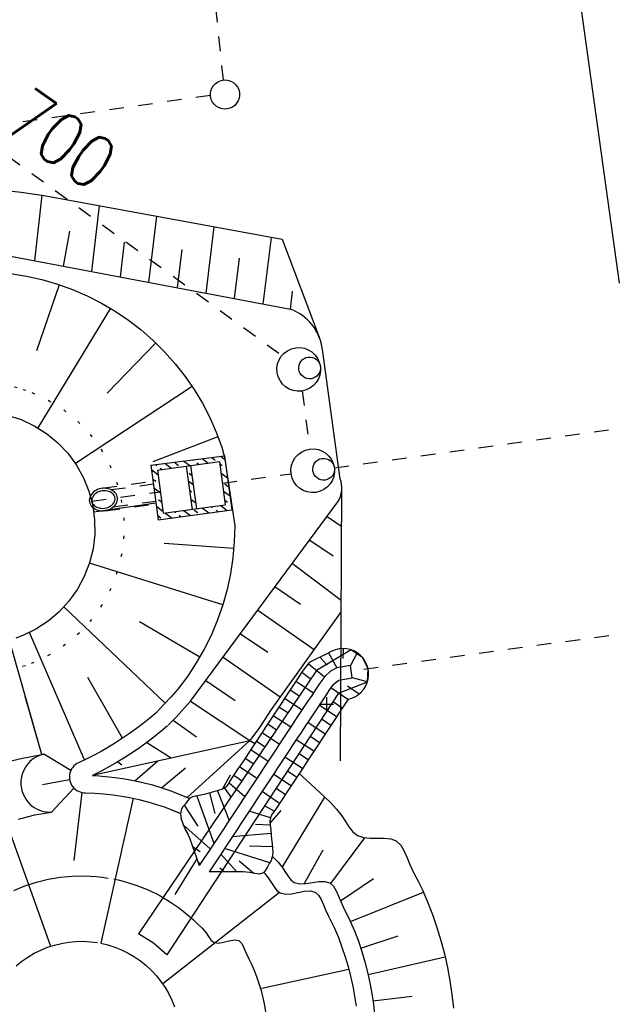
# Model space of a CAD drawing. Extents: x 446457 to 447032, y 444506 to 445688.
# Tile 25 of 43: x 446639 to 446660, y 445290 to 445324. Entities that reach past the tile are written whole.
import ezdxf

# ---------------------------------------------------------------- set-up
doc = ezdxf.new("R2010")
doc.units = 0
doc.header["$LTSCALE"] = 2
doc.header["$MEASUREMENT"] = 0
for name, pattern in [('ACAD_ISO03W100', [0.5, 0.25, -0.25]), ('AUSGEZOGEN', [0]), ('PUNKTX2', [0.5, 0, -0.5]), ('STRICHLINIEX2', [0.5, 0.25, -0.25])]:
    doc.linetypes.add(name, pattern=pattern)
doc.layers.get('0').update_dxf_attribs({"linetype": 'AUSGEZOGEN'})
for name, color, linetype in [('Dränagesystem_neu', 15, 'CONTINUOUS'), ('Durchlässe', 15, 'CONTINUOUS'), ('FBR', 8, 'CONTINUOUS'), ('Gleisachse', 7, 'CONTINUOUS'), ('RRB_41-205', 15, 'CONTINUOUS')]:
    doc.layers.add(name, color=color, linetype=linetype)
doc.styles.add('ROMANS', font='romans.shx', dxfattribs={"width": 0.8})

# ---------------------------------------------------------------- blocks, each defined once
blk = doc.blocks.new('*X54')
at = {"color": 0, "linetype": 'ByBlock'}
for p, q in [((-440229, -724061), (-440105, -723938)), ((-439803, -723954), (-439788, -723939)), ((-439670, -724139), (-439470, -723939)), ((-439272, -724060), (-439166, -723954)), ((-439035, -724141), (-438836, -723941)), ((-438530, -723954), (-438518, -723942)), ((-440227, -724378), (-440121, -724272)), ((-439987, -724138), (-439909, -724060)), ((-438718, -724141), (-438636, -724060)), ((-438560, -724301), (-438359, -724101)), ((-440238, -724708), (-440060, -724529)), ((-438560, -724621), (-438530, -724590)), ((-438424, -724484), (-438360, -724420)), ((-440243, -725031), (-440227, -725014)), ((-440121, -724908), (-440061, -724848)), ((-438561, -724940), (-438361, -724739)), ((-440248, -725354), (-440062, -725167)), ((-440062, -725167), (-440032, -725138)), ((-439803, -725226), (-439715, -725139)), ((-439547, -725289), (-439398, -725140)), ((-439230, -725290), (-439166, -725226)), ((-438913, -725291), (-438763, -725141)), ((-438563, -725578), (-438363, -725377)), ((-438530, -725226), (-438424, -725120)), ((-440227, -725651), (-440121, -725545)), ((-438424, -725757), (-438363, -725696)), ((-440258, -726000), (-440064, -725806)), ((-438565, -726216), (-438364, -726015)), ((-438564, -725897), (-438530, -725863)), ((-440263, -726323), (-440227, -726287)), ((-440121, -726181), (-440065, -726125)), ((-440109, -726488), (-439910, -726288)), ((-439792, -726489), (-439697, -726393)), ((-439475, -726489), (-439311, -726325)), ((-439311, -726325), (-439275, -726290)), ((-439060, -726393), (-438958, -726291)), ((-438840, -726491), (-438641, -726292)), ((-438523, -726492), (-438424, -726393))]:
    blk.add_line(p, q, dxfattribs=at)

msp = doc.modelspace()

# ---------------------------------------------------------------- linework, layer by layer
at = {"layer": 'Dränagesystem_neu', "linetype": 'STRICHLINIEX2'}
for p, q in [((446646.467, 445321.438), (446642.181, 445362.806)), ((446616.805, 445316.805), (446646.019, 445320.918))]:
    msp.add_line(p, q, dxfattribs=at)
at = {"layer": 'Dränagesystem_neu', "linetype": 'Continuous'}
msp.add_ellipse((446646.519, 445320.941), major_axis=(0.354, 0.354), ratio=1, start_param=4.066813, end_param=10.349998, dxfattribs=at)
at = {"layer": 'Durchlässe', "linetype": 'STRICHLINIEX2'}
for p, q in [((446650.275, 445308.127), (446671.126, 445311.007)), ((446649.174, 445310.765), (446649.429, 445308.768)), ((446646.429, 445307.596), (446648.789, 445307.922)), ((446641.943, 445306.977), (446644.3, 445307.302)), ((446672.579, 445304.141), (446650.855, 445301.141))]:
    msp.add_line(p, q, dxfattribs=at)
at = {"layer": 'FBR'}
for points in [[(446685.671, 445499.677, 0.000084), (446690.294, 445466.915, 0.000171), (446692.589, 445450.715), (446699.698, 445400.648, -0.000017), (446702.648, 445379.847, -0.000012), (446706.64, 445351.684, -0.000142), (446710.164, 445326.768, 0.000095), (446713.688, 445301.853, 0.000489), (446717.261, 445276.798, -0.000535), (446720.835, 445251.744, -0.000318), (446724.222, 445227.7, 0.000352), (446727.61, 445203.657, 0.000005), (446731.551, 445175.831, 0.000006), (446734.439, 445155.439, 0.000005), (446738.345, 445127.869, 0.000006), (446741.348, 445106.672, 0.000262)], [(446680.588, 445565.192), (446686.226, 445525.578, -0.000461), (446689.716, 445500.849, 0.000412), (446693.207, 445476.12, 0.000274), (446696.649, 445451.977, -0.000308), (446700.09, 445427.835, -0.000041), (446704.161, 445399.134, -0.000053), (446707.341, 445376.683, -0.000068), (446710.752, 445352.56, 0.000201), (446714.163, 445328.437, 0.000066), (446717.768, 445303.036, -0.000029), (446721.374, 445277.636, -0.000013), (446726.042, 445244.733, -0.000025), (446728.415, 445227.994, -0.000188), (446731.776, 445204.216, 0.000116), (446735.137, 445180.439, 0.000098)], [(446757.103, 445025.342, 0.000008), (446763.022, 444983.696, 0.000035)]]:
    msp.add_lwpolyline(points, format="xyb", dxfattribs=at)
at = {"layer": 'Gleisachse', "linetype": 'Continuous'}
msp.add_line((446655.397, 445348.154), (446660.05, 445314.46), dxfattribs=at)
at = {"layer": 'RRB_41-205', "linetype": 'STRICHLINIEX2'}
msp.add_line((446620.479, 445332.358), (446648.475, 445311.983), dxfattribs=at)
at = {"layer": 'RRB_41-205', "linetype": 'Continuous'}
for p, q in [((446639.021, 445317.645), (446639.518, 445317.589)), ((446639.518, 445317.589), (446640.234, 445317.488)), ((446639.992, 445315.236), (446640.239, 445317.487)), ((446640.239, 445317.487), (446648.484, 445315.971)), ((446641.951, 445314.865), (446642.215, 445317.123)), ((446643.91, 445314.493), (446644.181, 445316.762)), ((446640.972, 445315.05), (446641.193, 445316.253)), ((446645.869, 445314.122), (446646.15, 445316.4)), ((446647.828, 445313.75), (446648.119, 445316.038)), ((446648.484, 445315.971), (446649.755, 445312.613)), ((446642.931, 445314.679), (446643.071, 445315.874)), ((446644.89, 445314.307), (446645.05, 445315.624)), ((446639.095, 445315.406), (446648.77, 445313.572)), ((446646.849, 445313.936), (446647.023, 445315.329)), ((446639.161, 445314.792), (446639.701, 445314.705)), ((446639.701, 445314.705), (446640.236, 445314.587)), ((446640.236, 445314.587), (446640.764, 445314.435)), ((446640.83, 445314.413), (446640.051, 445312.142)), ((446640.764, 445314.435), (446641.282, 445314.249)), ((446641.282, 445314.249), (446641.787, 445314.031)), ((446648.77, 445313.572), (446648.838, 445314.192)), ((446641.787, 445314.031), (446642.277, 445313.783)), ((446642.585, 445313.605), (446640.099, 445309.499)), ((446642.277, 445313.783), (446642.751, 445313.504)), ((446642.751, 445313.504), (446643.207, 445313.196)), ((446643.207, 445313.196), (446643.642, 445312.86)), ((446643.642, 445312.86), (446644.056, 445312.498)), ((446644.142, 445312.414), (446642.475, 445310.688)), ((446644.056, 445312.498), (446644.446, 445312.11)), ((446650.478, 445307.752), (446649.866, 445312.188)), ((446644.446, 445312.11), (446644.811, 445311.699)), ((446644.811, 445311.699), (446645.15, 445311.266)), ((446645.15, 445311.266), (446645.461, 445310.812)), ((446645.39, 445310.919), (446641.386, 445308.274)), ((446645.461, 445310.812), (446645.743, 445310.34)), ((446645.743, 445310.34), (446645.996, 445309.852)), ((446639.045, 445309.938), (446639.521, 445309.784)), ((446645.996, 445309.852), (446646.217, 445309.348)), ((446639.521, 445309.784), (446639.973, 445309.572)), ((446639.973, 445309.572), (446640.396, 445309.305)), ((446640.396, 445309.305), (446640.782, 445308.988)), ((446646.279, 445309.187), (446644.037, 445308.33)), ((446646.217, 445309.348), (446646.406, 445308.832)), ((446640.782, 445308.988), (446641.125, 445308.625)), ((446646.406, 445308.832), (446646.485, 445308.567)), ((446641.125, 445308.625), (446641.42, 445308.222)), ((446643.971, 445308.22), (446646.502, 445308.537)), ((446646.497, 445308.569), (446646.853, 445306.13)), ((446646.502, 445308.537), (446646.757, 445306.687)), ((446641.42, 445308.222), (446641.663, 445307.785)), ((446643.971, 445308.22), (446644.231, 445306.338)), ((446644.197, 445308.05), (446646.326, 445308.343)), ((446645.187, 445308.186), (446645.392, 445306.7)), ((446645.336, 445308.207), (446645.541, 445306.721)), ((446646.326, 445308.343), (446646.531, 445306.858)), ((446641.663, 445307.785), (446641.85, 445307.321)), ((446644.197, 445308.05), (446644.402, 445306.564)), ((446650.488, 445298.062), (446650.532, 445307.438)), ((446641.85, 445307.321), (446641.977, 445306.838)), ((446641.877, 445307.109), (446641.865, 445307.059)), ((446641.896, 445307.157), (446641.877, 445307.109)), ((446641.922, 445307.203), (446641.896, 445307.157)), ((446641.955, 445307.246), (446641.922, 445307.203)), ((446641.968, 445307.112), (446641.954, 445307.07)), ((446641.995, 445307.286), (446641.955, 445307.246)), ((446641.99, 445307.153), (446641.968, 445307.112)), ((446642.02, 445307.192), (446641.99, 445307.153)), ((446642.04, 445307.322), (446641.995, 445307.286)), ((446642.056, 445307.227), (446642.02, 445307.192)), ((446642.091, 445307.353), (446642.04, 445307.322)), ((446642.098, 445307.259), (446642.056, 445307.227)), ((446642.146, 445307.379), (446642.091, 445307.353)), ((446642.145, 445307.286), (446642.098, 445307.259)), ((446642.196, 445307.307), (446642.145, 445307.286)), ((446642.203, 445307.399), (446642.146, 445307.379)), ((446642.25, 445307.324), (446642.196, 445307.307)), ((446642.264, 445307.414), (446642.203, 445307.399)), ((446642.306, 445307.334), (446642.25, 445307.324)), ((446642.325, 445307.422), (446642.264, 445307.414)), ((446642.363, 445307.339), (446642.306, 445307.334)), ((446642.387, 445307.424), (446642.325, 445307.422)), ((446642.419, 445307.337), (446642.363, 445307.339)), ((446642.448, 445307.419), (446642.387, 445307.424)), ((446642.474, 445307.33), (446642.419, 445307.337)), ((446642.508, 445307.409), (446642.448, 445307.419)), ((446642.526, 445307.316), (446642.474, 445307.33)), ((446642.565, 445307.392), (446642.508, 445307.409)), ((446642.575, 445307.296), (446642.526, 445307.316)), ((446642.618, 445307.369), (446642.565, 445307.392)), ((446642.619, 445307.272), (446642.575, 445307.296)), ((446642.667, 445307.341), (446642.618, 445307.369)), ((446642.657, 445307.242), (446642.619, 445307.272)), ((446642.69, 445307.209), (446642.657, 445307.242)), ((446642.711, 445307.308), (446642.667, 445307.341)), ((446642.715, 445307.172), (446642.69, 445307.209)), ((446642.748, 445307.271), (446642.711, 445307.308)), ((446642.732, 445307.132), (446642.715, 445307.172)), ((446642.742, 445307.09), (446642.732, 445307.132)), ((446642.744, 445307.047), (446642.742, 445307.09)), ((446642.779, 445307.229), (446642.748, 445307.271)), ((446642.803, 445307.185), (446642.779, 445307.229)), ((446642.819, 445307.138), (446642.803, 445307.185)), ((446642.828, 445307.089), (446642.819, 445307.138)), ((446641.865, 445307.059), (446641.862, 445307.01)), ((446641.862, 445307.01), (446641.867, 445306.961)), ((446641.867, 445306.961), (446641.879, 445306.913)), ((446641.879, 445306.913), (446641.899, 445306.867)), ((446641.899, 445306.867), (446641.926, 445306.824)), ((446641.926, 445306.824), (446641.961, 445306.784)), ((446641.954, 445307.07), (446641.947, 445307.027)), ((446641.947, 445307.027), (446641.949, 445306.984)), ((446641.949, 445306.984), (446641.959, 445306.942)), ((446641.959, 445306.942), (446641.976, 445306.902)), ((446641.961, 445306.784), (446642.001, 445306.749)), ((446641.976, 445306.902), (446642.001, 445306.865)), ((446641.977, 445306.838), (446642.043, 445306.343)), ((446642.001, 445306.865), (446642.033, 445306.832)), ((446644.151, 445306.918), (446642.015, 445306.609)), ((446642.033, 445306.832), (446642.072, 445306.802)), ((446642.072, 445306.802), (446642.116, 445306.778)), ((446642.116, 445306.778), (446642.165, 445306.758)), ((446642.165, 445306.758), (446642.217, 445306.745)), ((446642.441, 445306.75), (446642.495, 445306.767)), ((446642.495, 445306.767), (446642.546, 445306.789)), ((446642.546, 445306.789), (446642.593, 445306.816)), ((446642.593, 445306.816), (446642.635, 445306.847)), ((446642.626, 445306.736), (446642.674, 445306.77)), ((446642.635, 445306.847), (446642.671, 445306.882)), ((446642.671, 445306.882), (446642.7, 445306.921)), ((446642.674, 445306.77), (446642.716, 445306.808)), ((446642.7, 445306.921), (446642.723, 445306.962)), ((446642.716, 445306.808), (446642.753, 445306.849)), ((446642.723, 445306.962), (446642.737, 445307.004)), ((446642.737, 445307.004), (446642.744, 445307.047)), ((446642.753, 445306.849), (446642.783, 445306.894)), ((446642.783, 445306.894), (446642.806, 445306.941)), ((446642.806, 445306.941), (446642.821, 445306.99)), ((446642.821, 445306.99), (446642.828, 445307.04)), ((446642.828, 445307.04), (446642.828, 445307.089)), ((446644.402, 445306.564), (446646.531, 445306.858)), ((446645.336, 445300.117), (446650.399, 445306.954)), ((446642.001, 445306.749), (446642.048, 445306.718)), ((446642.048, 445306.718), (446642.099, 445306.693)), ((446642.099, 445306.693), (446642.154, 445306.673)), ((446642.154, 445306.673), (446642.212, 445306.659)), ((446642.212, 445306.659), (446642.273, 445306.652)), ((446642.217, 445306.745), (446642.272, 445306.737)), ((446642.272, 445306.737), (446642.328, 445306.735)), ((446642.273, 445306.652), (446642.335, 445306.65)), ((446642.328, 445306.735), (446642.385, 445306.74)), ((446642.335, 445306.65), (446642.396, 445306.655)), ((446642.385, 445306.74), (446642.441, 445306.75)), ((446642.396, 445306.655), (446642.457, 445306.667)), ((446642.457, 445306.667), (446642.517, 445306.684)), ((446642.517, 445306.684), (446642.573, 445306.707)), ((446642.573, 445306.707), (446642.626, 445306.736)), ((446644.231, 445306.338), (446646.757, 445306.687)), ((446650.027, 445306.452), (446650.526, 445306.113)), ((446642.043, 445306.343), (446642.047, 445305.843)), ((446646.853, 445306.13), (446646.84, 445305.58)), ((446642.047, 445305.843), (446641.989, 445305.347)), ((446646.824, 445305.352), (446644.431, 445305.532)), ((446646.84, 445305.58), (446646.793, 445305.032)), ((446649.431, 445305.647), (446650.237, 445305.1)), ((446641.989, 445305.347), (446641.869, 445304.862)), ((446641.869, 445304.862), (446641.689, 445304.396)), ((446646.446, 445303.417), (446641.866, 445304.854)), ((446646.793, 445305.032), (446646.711, 445304.488)), ((446648.836, 445304.843), (446650.514, 445303.584)), ((446641.689, 445304.396), (446641.453, 445303.955)), ((446646.711, 445304.488), (446646.596, 445303.951)), ((446641.453, 445303.955), (446641.164, 445303.548)), ((446646.596, 445303.951), (446646.447, 445303.421)), ((446648.24, 445304.039), (446649.113, 445303.446)), ((446641.164, 445303.548), (446640.826, 445303.18)), ((446646.447, 445303.421), (446646.266, 445302.902)), ((446640.233, 445298.284), (446638.847, 445303.17)), ((446640.826, 445303.18), (446640.445, 445302.856)), ((446644.47, 445300.05), (446640.992, 445303.35)), ((446647.645, 445303.234), (446649.577, 445301.885)), ((446650.512, 445303.193), (446648.108, 445299.831)), ((446640.445, 445302.856), (446640.027, 445302.583)), ((446645.653, 445301.628), (446643.583, 445302.842)), ((446646.266, 445302.902), (446646.053, 445302.395)), ((446639.578, 445302.364), (446639.344, 445302.276)), ((446640.027, 445302.583), (446639.578, 445302.364)), ((446641.695, 445298.098), (446639.805, 445302.475)), ((446646.053, 445302.395), (446645.808, 445301.903)), ((446647.049, 445302.43), (446647.988, 445301.792)), ((446645.808, 445301.903), (446645.533, 445301.427)), ((446649.424, 445301.457), (446650.078, 445301.769)), ((446650.85, 445301.878), (446649.662, 445301.173)), ((446650.078, 445301.769), (446650.362, 445301.257)), ((446650.573, 445301.922), (446650.571, 445301.577)), ((446651.06, 445301.775), (446650.828, 445301.339)), ((446651.255, 445301.597), (446650.85, 445301.878)), ((446645.533, 445301.427), (446645.23, 445300.967)), ((446646.453, 445301.626), (446648.414, 445300.258)), ((446649.424, 445301.457), (446649.294, 445301.295)), ((446649.38, 445301.403), (446649.937, 445300.95)), ((446649.778, 445301.626), (446650.026, 445301.353)), ((446651.433, 445301.225), (446651.255, 445301.597)), ((446649.662, 445301.173), (446643.549, 445292.129)), ((446649.171, 445301.129), (446649.033, 445300.92)), ((446649.155, 445301.106), (446649.447, 445300.896)), ((446649.294, 445301.295), (446649.171, 445301.129)), ((446650.138, 445301.145), (446649.944, 445300.959)), ((446650.362, 445301.257), (446650.138, 445301.145)), ((446650.827, 445301.337), (446650.362, 445301.257)), ((446650.891, 445300.92), (446650.827, 445301.337)), ((446651.411, 445300.78), (446651.433, 445301.225)), ((446643.006, 445298.842), (446641.807, 445300.923)), ((446645.23, 445300.967), (446644.897, 445300.53)), ((446645.858, 445300.822), (446646.864, 445300.138)), ((446648.895, 445300.712), (446648.757, 445300.503)), ((446649.033, 445300.92), (446648.895, 445300.712)), ((446648.955, 445300.802), (446649.554, 445300.402)), ((446649.771, 445300.732), (446649.634, 445300.524)), ((446649.944, 445300.959), (446649.771, 445300.732)), ((446650.233, 445300.683), (446650.105, 445300.512)), ((446650.233, 445300.683), (446650.426, 445300.84)), ((446650.422, 445300.39), (446651.411, 445300.78)), ((446650.426, 445300.84), (446650.891, 445300.92)), ((446651.411, 445300.78), (446650.891, 445300.92)), ((446650.422, 445300.39), (446644.526, 445291.404)), ((446644.897, 445300.53), (446644.657, 445300.253)), ((446648.757, 445300.503), (446648.619, 445300.295)), ((446648.76, 445300.508), (446649.06, 445300.309)), ((446649.634, 445300.524), (446649.496, 445300.315)), ((446650.105, 445300.512), (446649.967, 445300.303)), ((446650.743, 445300.17), (446650.151, 445300.575)), ((446651.121, 445300.358), (446650.731, 445300.632)), ((446640.233, 445298.284), (446639.66, 445300.278)), ((446644.657, 445300.253), (446644.408, 445299.985)), ((446645.334, 445300.118), (446644.841, 445299.57)), ((446645.334, 445300.118), (446647.372, 445298.763)), ((446648.482, 445300.086), (446648.344, 445299.877)), ((446648.619, 445300.295), (446648.482, 445300.086)), ((446648.566, 445300.214), (446649.167, 445299.817)), ((446649.358, 445300.106), (446649.22, 445299.898)), ((446649.496, 445300.315), (446649.358, 445300.106)), ((446649.83, 445300.095), (446649.692, 445299.886)), ((446650.25, 445300), (446649.75, 445300)), ((446649.967, 445300.303), (446649.83, 445300.095)), ((446650, 445300.25), (446650, 445299.75)), ((446650.548, 445299.876), (446650.249, 445300.077)), ((446650.706, 445300.115), (446650.568, 445299.906)), ((446650.753, 445300.185), (446650.706, 445300.115)), ((446644.154, 445299.72), (446643.934, 445299.533)), ((446644.408, 445299.985), (446644.154, 445299.72)), ((446648.108, 445299.831), (446647.706, 445299.209)), ((446648.206, 445299.669), (446648.068, 445299.46)), ((446648.344, 445299.877), (446648.206, 445299.669)), ((446648.373, 445299.921), (446648.673, 445299.722)), ((446649.082, 445299.689), (446648.945, 445299.481)), ((446649.22, 445299.898), (446649.082, 445299.689)), ((446649.554, 445299.677), (446649.416, 445299.469)), ((446649.692, 445299.886), (446649.554, 445299.677)), ((446650.353, 445299.58), (446649.753, 445299.98)), ((446650.43, 445299.698), (446650.293, 445299.489)), ((446650.568, 445299.906), (446650.43, 445299.698)), ((446643.709, 445299.351), (446643.479, 445299.175)), ((446643.934, 445299.533), (446643.709, 445299.351)), ((446644.841, 445299.57), (446644.57, 445299.288)), ((446644.739, 445299.464), (446645.545, 445298.896)), ((446648.068, 445299.46), (446647.931, 445299.252)), ((446647.985, 445299.334), (446648.285, 445299.135)), ((446648.179, 445299.627), (446648.779, 445299.23)), ((446648.945, 445299.481), (446648.807, 445299.272)), ((446649.416, 445299.469), (446649.278, 445299.26)), ((446649.96, 445298.986), (446649.361, 445299.386)), ((446650.157, 445299.283), (446649.857, 445299.483)), ((446650.293, 445299.489), (446650.155, 445299.281)), ((446643.245, 445299.006), (446643.006, 445298.842)), ((446643.479, 445299.175), (446643.245, 445299.006)), ((446644.317, 445299.071), (446644.08, 445298.879)), ((446644.543, 445299.264), (446644.317, 445299.071)), ((446647.706, 445299.209), (446647.372, 445298.763)), ((446647.793, 445299.043), (446647.655, 445298.834)), ((446647.791, 445299.04), (446648.391, 445298.643)), ((446647.931, 445299.252), (446647.793, 445299.043)), ((446648.669, 445299.063), (446648.531, 445298.855)), ((446648.807, 445299.272), (446648.669, 445299.063)), ((446649.141, 445299.052), (446649.003, 445298.843)), ((446649.278, 445299.26), (446649.141, 445299.052)), ((446650.017, 445299.072), (446649.879, 445298.863)), ((446650.155, 445299.281), (446650.017, 445299.072)), ((446642.014, 445297.585), (446647.372, 445298.763)), ((446642.763, 445298.686), (446642.516, 445298.535)), ((446643.006, 445298.842), (446642.763, 445298.686)), ((446643.837, 445298.694), (446643.59, 445298.515)), ((446644.08, 445298.879), (446643.837, 445298.694)), ((446643.837, 445298.694), (446644.667, 445298.169)), ((446645.222, 445296.813), (446647.372, 445298.763)), ((446647.372, 445298.763), (446647.543, 445298.665)), ((446647.655, 445298.834), (446647.517, 445298.626)), ((446647.597, 445298.747), (446647.897, 445298.548)), ((446648.394, 445298.646), (446648.256, 445298.438)), ((446648.531, 445298.855), (446648.394, 445298.646)), ((446649.003, 445298.843), (446648.865, 445298.634)), ((446649.568, 445298.393), (446648.969, 445298.792)), ((446649.764, 445298.689), (446649.465, 445298.889)), ((446649.741, 445298.655), (446649.604, 445298.446)), ((446649.879, 445298.863), (446649.741, 445298.655)), ((446642.265, 445298.392), (446642.01, 445298.255)), ((446642.516, 445298.535), (446642.265, 445298.392)), ((446643.338, 445298.343), (446643.082, 445298.177)), ((446643.59, 445298.515), (446643.338, 445298.343)), ((446647.379, 445298.417), (446647.242, 445298.209)), ((446647.517, 445298.626), (446647.379, 445298.417)), ((446647.403, 445298.453), (446648.004, 445298.056)), ((446648.256, 445298.438), (446648.118, 445298.229)), ((446648.727, 445298.426), (446648.59, 445298.217)), ((446648.865, 445298.634), (446648.727, 445298.426)), ((446649.604, 445298.446), (446649.466, 445298.238)), ((446638.883, 445297.994), (446639.562, 445298.16)), ((446639.562, 445298.16), (446640.296, 445298.295)), ((446639.761, 445297.975), (446639.704, 445297.904)), ((446639.823, 445298.041), (446639.761, 445297.975)), ((446639.892, 445298.1), (446639.823, 445298.041)), ((446639.965, 445298.154), (446639.892, 445298.1)), ((446640.043, 445298.2), (446639.965, 445298.154)), ((446640.124, 445298.239), (446640.043, 445298.2)), ((446640.209, 445298.271), (446640.124, 445298.239)), ((446640.296, 445298.295), (446640.209, 445298.271)), ((446641.224, 445297.732), (446640.296, 445298.295)), ((446641.433, 445297.971), (446641.38, 445297.934)), ((446641.49, 445298.002), (446641.433, 445297.971)), ((446641.752, 445298.125), (446641.49, 445298.002)), ((446642.01, 445298.255), (446641.752, 445298.125)), ((446642.82, 445298.018), (446642.556, 445297.867)), ((446643.082, 445298.177), (446642.82, 445298.018)), ((446642.837, 445298.028), (446642.974, 445297.933)), ((446643.427, 445297.382), (446644.214, 445298.069)), ((446647.104, 445298), (446646.966, 445297.791)), ((446647.242, 445298.209), (446647.104, 445298)), ((446647.21, 445298.16), (446647.51, 445297.961)), ((446647.98, 445298.02), (446647.842, 445297.812)), ((446648.118, 445298.229), (446647.98, 445298.02)), ((446648.452, 445298.009), (446648.314, 445297.8)), ((446648.59, 445298.217), (446648.452, 445298.009)), ((446649.176, 445297.799), (446648.577, 445298.198)), ((446649.372, 445298.096), (446649.073, 445298.295)), ((446649.328, 445298.029), (446649.19, 445297.82)), ((446649.466, 445298.238), (446649.328, 445298.029)), ((446639.576, 445297.666), (446639.548, 445297.58)), ((446639.612, 445297.749), (446639.576, 445297.666)), ((446639.655, 445297.829), (446639.612, 445297.749)), ((446639.704, 445297.904), (446639.655, 445297.829)), ((446641.201, 445297.672), (446641.185, 445297.609)), ((446641.224, 445297.732), (446641.201, 445297.672)), ((446641.254, 445297.789), (446641.224, 445297.732)), ((446641.29, 445297.842), (446641.254, 445297.789)), ((446641.333, 445297.891), (446641.29, 445297.842)), ((446641.38, 445297.934), (446641.333, 445297.891)), ((446642.287, 445297.723), (446642.014, 445297.585)), ((446642.556, 445297.867), (446642.287, 445297.723)), ((446644.343, 445297.145), (446645.164, 445297.826)), ((446646.966, 445297.791), (446646.828, 445297.583)), ((446647.017, 445297.869), (446647.614, 445297.466)), ((446647.842, 445297.812), (446647.705, 445297.603)), ((446648.314, 445297.8), (446648.176, 445297.591)), ((446648.98, 445297.502), (446648.681, 445297.702)), ((446649.19, 445297.82), (446649.053, 445297.612)), ((446649.062, 445297.626), (446649.311, 445297.414)), ((446639.516, 445297.402), (446639.512, 445297.311)), ((446639.512, 445297.311), (446639.516, 445297.221)), ((446639.528, 445297.491), (446639.516, 445297.402)), ((446639.548, 445297.58), (446639.528, 445297.491)), ((446641.185, 445297.416), (446640.259, 445297.24)), ((446641.185, 445297.609), (446641.177, 445297.545)), ((446641.177, 445297.545), (446641.177, 445297.48)), ((446641.177, 445297.48), (446641.185, 445297.416)), ((446641.185, 445297.416), (446641.199, 445297.354)), ((446641.199, 445297.354), (446641.222, 445297.293)), ((446641.222, 445297.293), (446641.251, 445297.236)), ((446642.014, 445297.585), (446641.964, 445297.562)), ((446641.967, 445297.561), (446642.081, 445297.558)), ((446642.081, 445297.558), (446642.415, 445297.533)), ((446642.415, 445297.533), (446642.747, 445297.494)), ((446642.747, 445297.494), (446643.078, 445297.448)), ((446643.078, 445297.448), (446643.375, 445297.394)), ((446643.375, 445297.394), (446643.702, 445297.32)), ((446643.702, 445297.32), (446644.026, 445297.238)), ((446646.435, 445297.092), (446646.709, 445297.587)), ((446646.691, 445297.374), (446646.628, 445297.263)), ((446646.658, 445297.315), (446647.204, 445296.844)), ((446646.758, 445297.48), (446646.691, 445297.374)), ((446646.828, 445297.583), (446646.758, 445297.48)), ((446646.82, 445297.571), (446647.122, 445297.374)), ((446647.567, 445297.395), (446647.429, 445297.186)), ((446647.705, 445297.603), (446647.567, 445297.395)), ((446648.038, 445297.383), (446647.901, 445297.174)), ((446648.176, 445297.591), (446648.038, 445297.383)), ((446648.785, 445297.206), (446648.184, 445297.604)), ((446648.915, 445297.403), (446648.777, 445297.195)), ((446649.053, 445297.612), (446648.915, 445297.403)), ((446649.311, 445297.414), (446649.631, 445297.119)), ((446639.516, 445297.221), (446639.528, 445297.131)), ((446639.528, 445297.131), (446639.548, 445297.042)), ((446639.548, 445297.042), (446639.576, 445296.956)), ((446639.576, 445296.956), (446639.612, 445296.873)), ((446641.329, 445297.133), (446640.567, 445296.303)), ((446641.251, 445297.236), (446641.287, 445297.182)), ((446641.287, 445297.182), (446641.329, 445297.133)), ((446641.608, 445296.98), (446641.325, 445294.646)), ((446641.329, 445297.133), (446641.377, 445297.09)), ((446641.377, 445297.09), (446641.429, 445297.052)), ((446641.429, 445297.052), (446641.486, 445297.021)), ((446641.486, 445297.021), (446641.546, 445296.997)), ((446641.546, 445296.997), (446641.608, 445296.98)), ((446641.608, 445296.98), (446641.672, 445296.971)), ((446641.672, 445296.971), (446641.736, 445296.969)), ((446641.736, 445296.969), (446642.049, 445296.958)), ((446642.049, 445296.958), (446642.36, 445296.935)), ((446644.026, 445297.238), (446644.347, 445297.143)), ((446644.347, 445297.143), (446644.663, 445297.036)), ((446644.663, 445297.036), (446645.307, 445296.778)), ((446645.96, 445296.958), (446645.802, 445296.911)), ((446646.12, 445297.001), (446645.96, 445296.958)), ((446645.993, 445296.967), (446646.172, 445296.26)), ((446646.285, 445297.043), (446646.12, 445297.001)), ((446646.261, 445297.037), (446646.66, 445296.022)), ((446646.429, 445297.09), (446646.285, 445297.043)), ((446646.553, 445297.165), (446646.429, 445297.09)), ((446646.499, 445297.126), (446646.732, 445296.805)), ((446646.628, 445297.263), (446646.553, 445297.165)), ((446647.291, 445296.977), (446647.154, 445296.769)), ((446647.429, 445297.186), (446647.291, 445296.977)), ((446647.763, 445296.965), (446647.625, 445296.757)), ((446647.901, 445297.174), (446647.763, 445296.965)), ((446648.388, 445296.606), (446647.796, 445297.016)), ((446648.59, 445296.91), (446648.289, 445297.108)), ((446648.639, 445296.986), (446648.501, 445296.777)), ((446648.777, 445297.195), (446648.639, 445296.986)), ((446649.631, 445297.119), (446649.944, 445296.82)), ((446639.612, 445296.873), (446639.655, 445296.793)), ((446639.655, 445296.793), (446639.705, 445296.718)), ((446639.705, 445296.718), (446639.761, 445296.647)), ((446639.761, 445296.647), (446639.824, 445296.582)), ((446643.368, 445296.781), (446642.259, 445291.804)), ((446642.36, 445296.935), (446642.671, 445296.899)), ((446642.671, 445296.899), (446642.98, 445296.856)), ((446642.98, 445296.856), (446643.258, 445296.805)), ((446643.258, 445296.805), (446643.562, 445296.736)), ((446643.562, 445296.736), (446643.865, 445296.66)), ((446643.865, 445296.66), (446644.165, 445296.572)), ((446645.233, 445296.695), (446645.159, 445296.588)), ((446645.314, 445296.785), (446645.233, 445296.695)), ((446645.409, 445296.831), (446645.314, 445296.785)), ((446645.521, 445296.854), (446645.409, 445296.831)), ((446645.637, 445296.872), (446645.521, 445296.854)), ((446645.555, 445296.859), (446646.142, 445295.237)), ((446645.802, 445296.911), (446645.637, 445296.872)), ((446647.154, 445296.769), (446647.016, 445296.56)), ((446647.625, 445296.757), (446647.487, 445296.548)), ((446648.501, 445296.777), (446648.364, 445296.569)), ((446648.484, 445294.41), (446649.944, 445296.819)), ((446649.944, 445296.82), (446650.151, 445296.621)), ((446650.151, 445296.621), (446650.35, 445296.412)), ((446639.824, 445296.582), (446639.892, 445296.522)), ((446639.892, 445296.522), (446639.966, 445296.469)), ((446639.966, 445296.469), (446640.043, 445296.422)), ((446639.995, 445296.207), (446640.567, 445296.303)), ((446640.043, 445296.422), (446640.125, 445296.383)), ((446640.125, 445296.383), (446640.21, 445296.351)), ((446640.21, 445296.351), (446640.297, 445296.327)), ((446640.297, 445296.327), (446640.386, 445296.311)), ((446640.386, 445296.311), (446640.477, 445296.303)), ((446640.477, 445296.303), (446640.567, 445296.303)), ((446644.165, 445296.572), (446644.461, 445296.471)), ((446644.461, 445296.471), (446644.998, 445296.256)), ((446644.461, 445296.471), (446644.992, 445296.258)), ((446645.014, 445296.384), (446644.996, 445296.237)), ((446645.078, 445296.488), (446645.014, 445296.384)), ((446645.159, 445296.588), (446645.078, 445296.488)), ((446645.123, 445296.543), (446645.588, 445295.822)), ((446646.878, 445296.351), (446646.74, 445296.143)), ((446647.016, 445296.56), (446646.878, 445296.351)), ((446647.35, 445296.34), (446647.212, 445296.131)), ((446648.078, 445296.115), (446647.347, 445296.335)), ((446647.487, 445296.548), (446647.35, 445296.34)), ((446648.211, 445296.34), (446647.896, 445296.515)), ((446648.07, 445295.925), (446648.448, 445296.365)), ((446648.226, 445296.36), (446648.149, 445296.259)), ((446648.297, 445296.464), (446648.226, 445296.36)), ((446648.364, 445296.569), (446648.297, 445296.464)), ((446650.35, 445296.412), (446650.531, 445296.18)), ((446639.019, 445295.935), (446640.53, 445291.7)), ((446639.43, 445296.069), (446639.995, 445296.207)), ((446644.996, 445296.237), (446645.02, 445296.08)), ((446645.02, 445296.08), (446645.079, 445295.878)), ((446646.74, 445296.143), (446646.603, 445295.934)), ((446647.212, 445296.131), (446647.074, 445295.922)), ((446648.088, 445296.151), (446648.065, 445296.01)), ((446648.065, 445296.01), (446648.074, 445295.861)), ((446648.149, 445296.259), (446648.088, 445296.151)), ((446650.531, 445296.18), (446650.654, 445295.987)), ((446650.654, 445295.987), (446650.775, 445295.795)), ((446645.075, 445295.886), (446646.015, 445295.044)), ((446645.079, 445295.878), (446645.168, 445295.683)), ((446645.168, 445295.683), (446645.243, 445295.551)), ((446646.465, 445295.726), (446646.327, 445295.517)), ((446646.603, 445295.934), (446646.465, 445295.726)), ((446646.936, 445295.714), (446646.798, 445295.505)), ((446647.074, 445295.922), (446646.936, 445295.714)), ((446648.075, 445295.857), (446647.567, 445295.878)), ((446648.074, 445295.861), (446648.09, 445295.7)), ((446648.09, 445295.7), (446648.104, 445295.542)), ((446650.775, 445295.795), (446650.909, 445295.625)), ((446650.909, 445295.625), (446651.07, 445295.5)), ((446645.243, 445295.551), (446645.302, 445295.418)), ((446645.302, 445295.418), (446645.638, 445294.474)), ((446646.189, 445295.308), (446646.051, 445295.1)), ((446646.327, 445295.517), (446646.189, 445295.308)), ((446646.661, 445295.297), (446646.523, 445295.088)), ((446646.798, 445295.505), (446646.661, 445295.297)), ((446648.102, 445295.571), (446646.764, 445295.453)), ((446648.104, 445295.542), (446648.118, 445295.382)), ((446648.118, 445295.382), (446648.134, 445295.222)), ((446650.15, 445293.856), (446651.318, 445295.425)), ((446651.07, 445295.5), (446651.272, 445295.432)), ((446651.272, 445295.432), (446651.502, 445295.411)), ((446651.502, 445295.411), (446651.745, 445295.413)), ((446651.745, 445295.413), (446651.986, 445295.413)), ((446651.986, 445295.413), (446652.209, 445295.389)), ((446652.209, 445295.389), (446652.401, 445295.317)), ((446652.401, 445295.317), (446652.557, 445295.171)), ((446645.408, 445295.121), (446645.663, 445294.954)), ((446646.051, 445295.1), (446645.914, 445294.891)), ((446646.523, 445295.088), (446646.385, 445294.879)), ((446648.062, 445294.568), (446646.501, 445295.054)), ((446648.148, 445295.112), (446647.362, 445295.14)), ((446648.134, 445295.222), (446648.153, 445295.065)), ((446648.153, 445295.065), (446648.16, 445294.906)), ((446649.236, 445293.845), (446649.886, 445295.009)), ((446652.557, 445295.171), (446652.677, 445294.97)), ((446652.677, 445294.97), (446652.777, 445294.739)), ((446645.556, 445294.705), (446644.802, 445293.478)), ((446645.597, 445294.588), (446645.68, 445294.538)), ((446645.776, 445294.683), (446645.638, 445294.474)), ((446645.914, 445294.891), (446645.776, 445294.683)), ((446646.247, 445294.671), (446646.11, 445294.462)), ((446646.385, 445294.879), (446646.247, 445294.671)), ((446646.93, 445294.255), (446646.375, 445294.864)), ((446647.508, 445294.201), (446647.001, 445294.623)), ((446648.104, 445294.643), (446648.042, 445294.537)), ((446648.145, 445294.77), (446648.104, 445294.643)), ((446648.16, 445294.906), (446648.145, 445294.77)), ((446648.15, 445294.787), (446648.187, 445294.752)), ((446648.187, 445294.752), (446648.341, 445294.592)), ((446648.341, 445294.592), (446648.482, 445294.413)), ((446652.777, 445294.739), (446652.87, 445294.502)), ((446646.11, 445294.462), (446645.972, 445294.254)), ((446647.141, 445294.255), (446645.972, 445294.254)), ((446646.496, 445294.254), (446646.344, 445294.387)), ((446647.366, 445294.231), (446647.141, 445294.255)), ((446647.911, 445294.313), (446647.838, 445294.22)), ((446647.974, 445294.43), (446647.911, 445294.313)), ((446648.042, 445294.537), (446647.974, 445294.43)), ((446648.482, 445294.413), (446648.578, 445294.263)), ((446648.578, 445294.263), (446648.673, 445294.114)), ((446652.87, 445294.502), (446653.005, 445294.207)), ((446640.046, 445293.905), (446640.449, 445294.004)), ((446640.449, 445294.004), (446640.859, 445294.073)), ((446640.859, 445294.073), (446641.272, 445294.111)), ((446641.272, 445294.111), (446641.687, 445294.119)), ((446641.687, 445294.119), (446642.102, 445294.097)), ((446642.102, 445294.097), (446642.308, 445294.073)), ((446642.308, 445294.073), (446642.514, 445294.044)), ((446642.699, 445294.011), (446642.901, 445293.965)), ((446642.901, 445293.965), (446643.103, 445293.914)), ((446643.103, 445293.914), (446643.498, 445293.788)), ((446647.541, 445294.194), (446647.366, 445294.231)), ((446647.706, 445294.177), (446647.541, 445294.194)), ((446647.838, 445294.22), (446647.706, 445294.177)), ((446647.85, 445294.235), (446647.895, 445294.189)), ((446647.895, 445294.189), (446648.028, 445294.021)), ((446648.028, 445294.021), (446648.117, 445293.881)), ((446648.673, 445294.114), (446648.777, 445293.984)), ((446648.777, 445293.984), (446648.9, 445293.891)), ((446649.52, 445293.885), (446649.743, 445293.919)), ((446649.743, 445293.919), (446649.949, 445293.924)), ((446649.949, 445293.924), (446650.123, 445293.874)), ((446650.486, 445293.261), (446651.622, 445294.022)), ((446653.005, 445294.207), (446653.147, 445293.932)), ((446653.147, 445293.932), (446653.287, 445293.658)), ((446639.266, 445293.62), (446639.651, 445293.777)), ((446639.651, 445293.777), (446640.046, 445293.905)), ((446643.498, 445293.788), (446643.884, 445293.634)), ((446643.884, 445293.634), (446644.257, 445293.451)), ((446648.117, 445293.881), (446648.206, 445293.741)), ((446648.206, 445293.741), (446648.304, 445293.62)), ((446648.304, 445293.62), (446648.418, 445293.533)), ((446648.9, 445293.891), (446649.084, 445293.844)), ((446649.025, 445293.546), (446649.244, 445293.587)), ((446649.084, 445293.844), (446649.295, 445293.851)), ((446649.244, 445293.587), (446649.446, 445293.599)), ((446649.295, 445293.851), (446649.52, 445293.885)), ((446649.446, 445293.599), (446649.616, 445293.553)), ((446650.123, 445293.874), (446650.246, 445293.764)), ((446650.246, 445293.764), (446650.342, 445293.606)), ((446650.342, 445293.606), (446650.422, 445293.422)), ((446653.287, 445293.658), (446653.476, 445293.231)), ((446644.257, 445293.451), (446644.616, 445293.242)), ((446648.395, 445293.547), (446644.383, 445290.409)), ((446644.616, 445293.242), (446644.958, 445293.007)), ((446648.418, 445293.533), (446648.598, 445293.49)), ((446648.598, 445293.49), (446648.805, 445293.504)), ((446648.805, 445293.504), (446649.025, 445293.546)), ((446649.616, 445293.553), (446649.731, 445293.45)), ((446649.731, 445293.45), (446649.821, 445293.302)), ((446649.821, 445293.302), (446649.897, 445293.128)), ((446650.422, 445293.422), (446650.497, 445293.233)), ((446650.497, 445293.233), (446650.604, 445292.999)), ((446650.827, 445292.556), (446653.334, 445293.558)), ((446653.476, 445293.231), (446653.644, 445292.788)), ((446644.958, 445293.007), (446645.282, 445292.747)), ((446649.897, 445293.128), (446649.968, 445292.95)), ((446649.968, 445292.95), (446650.068, 445292.73)), ((446650.604, 445292.999), (446650.715, 445292.781)), ((446645.282, 445292.747), (446645.436, 445292.607)), ((446645.436, 445292.607), (446645.587, 445292.464)), ((446650.068, 445292.73), (446650.173, 445292.525)), ((446650.715, 445292.781), (446650.823, 445292.566)), ((446650.823, 445292.566), (446650.969, 445292.227)), ((446653.644, 445292.788), (446653.798, 445292.342)), ((446645.587, 445292.464), (446645.734, 445292.322)), ((446645.734, 445292.322), (446645.869, 445292.16)), ((446650.173, 445292.525), (446650.274, 445292.322)), ((446650.274, 445292.322), (446650.412, 445292.004)), ((446650.969, 445292.227), (446651.099, 445291.876)), ((446653.798, 445292.342), (446653.935, 445291.893)), ((446644.064, 445291.803), (446643.549, 445292.129)), ((446645.869, 445292.16), (446645.949, 445292.035)), ((446645.949, 445292.035), (446646.031, 445291.918)), ((446646.031, 445291.918), (446646.129, 445291.836)), ((446646.472, 445291.841), (446646.665, 445291.892)), ((446646.665, 445291.892), (446646.847, 445291.923)), ((446646.847, 445291.923), (446646.997, 445291.895)), ((446646.997, 445291.895), (446647.096, 445291.795)), ((446650.412, 445292.004), (446650.534, 445291.674)), ((446651.181, 445291.632), (446652.464, 445292.064)), ((446653.935, 445291.893), (446654.056, 445291.437)), ((446639.968, 445291.458), (446640.192, 445291.569)), ((446640.192, 445291.569), (446640.423, 445291.664)), ((446640.423, 445291.664), (446640.661, 445291.741)), ((446640.661, 445291.741), (446640.904, 445291.8)), ((446640.904, 445291.8), (446641.15, 445291.842)), ((446641.15, 445291.842), (446641.399, 445291.865)), ((446641.399, 445291.865), (446641.649, 445291.87)), ((446641.649, 445291.87), (446641.898, 445291.856)), ((446641.898, 445291.856), (446642.146, 445291.825)), ((446642.257, 445291.804), (446642.5, 445291.746)), ((446642.5, 445291.746), (446642.739, 445291.671)), ((446642.739, 445291.671), (446642.971, 445291.578)), ((446642.971, 445291.578), (446643.195, 445291.468)), ((446644.526, 445291.404), (446644.064, 445291.803)), ((446646.129, 445291.836), (446646.287, 445291.809)), ((446646.287, 445291.809), (446646.472, 445291.841)), ((446647.096, 445291.795), (446647.17, 445291.649)), ((446647.17, 445291.649), (446647.234, 445291.488)), ((446650.534, 445291.674), (446650.645, 445291.342)), ((446651.099, 445291.876), (446651.217, 445291.524)), ((446639.547, 445291.188), (446639.753, 445291.331)), ((446639.753, 445291.331), (446639.968, 445291.458)), ((446643.195, 445291.468), (446643.411, 445291.342)), ((446643.411, 445291.342), (446643.617, 445291.2)), ((446647.234, 445291.488), (446647.337, 445291.27)), ((446647.337, 445291.27), (446647.441, 445291.065)), ((446650.645, 445291.342), (446650.745, 445291.008)), ((446651.217, 445291.524), (446651.323, 445291.169)), ((446651.433, 445290.735), (446654.078, 445291.342)), ((446654.056, 445291.437), (446654.158, 445290.977)), ((446639.353, 445291.031), (446639.547, 445291.188)), ((446643.617, 445291.2), (446643.812, 445291.044)), ((446643.812, 445291.044), (446643.995, 445290.874)), ((446643.995, 445290.874), (446644.165, 445290.691)), ((446647.441, 445291.065), (446647.533, 445290.851)), ((446650.773, 445290.904), (446647.787, 445290.247)), ((446650.745, 445291.008), (446650.833, 445290.67)), ((446651.323, 445291.169), (446651.416, 445290.809)), ((446654.158, 445290.977), (446654.243, 445290.515)), ((446644.165, 445290.691), (446644.321, 445290.496)), ((446647.533, 445290.851), (446647.616, 445290.629)), ((446647.616, 445290.629), (446647.758, 445290.18)), ((446650.833, 445290.67), (446650.907, 445290.329)), ((446651.416, 445290.809), (446651.495, 445290.446)), ((446644.321, 445290.496), (446644.463, 445290.289)), ((446644.463, 445290.289), (446644.589, 445290.073)), ((446650.907, 445290.329), (446650.968, 445289.986)), ((446651.495, 445290.446), (446651.56, 445290.081)), ((446654.243, 445290.515), (446654.312, 445290.048)), ((446644.589, 445290.073), (446644.698, 445289.849)), ((446647.758, 445290.18), (446647.867, 445289.722)), ((446650.968, 445289.986), (446651.018, 445289.639)), ((446651.56, 445290.081), (446651.614, 445289.713)), ((446651.599, 445289.822), (446652.948, 445289.989)), ((446654.312, 445290.048), (446654.365, 445289.577)), ((446644.698, 445289.849), (446644.791, 445289.617)), ((446647.867, 445289.722), (446647.942, 445289.258)), ((446651.614, 445289.713), (446651.656, 445289.342))]:
    msp.add_line(p, q, dxfattribs=at)
at = {"layer": 'RRB_41-205', "linetype": 'PUNKTX2'}
for p, q in [((446639.293, 445310.906), (446639.593, 445310.82)), ((446639.593, 445310.82), (446639.888, 445310.714)), ((446639.888, 445310.714), (446640.453, 445310.449)), ((446640.453, 445310.449), (446640.981, 445310.115)), ((446640.981, 445310.115), (446641.464, 445309.719)), ((446641.464, 445309.719), (446641.893, 445309.265)), ((446641.893, 445309.265), (446642.262, 445308.761)), ((446642.262, 445308.761), (446642.566, 445308.216)), ((446642.566, 445308.216), (446642.799, 445307.636)), ((446642.799, 445307.636), (446642.958, 445307.032)), ((446642.958, 445307.032), (446643.041, 445306.413)), ((446643.041, 445306.413), (446643.046, 445305.788)), ((446643.046, 445305.788), (446642.973, 445305.168)), ((446642.973, 445305.168), (446642.823, 445304.562)), ((446642.823, 445304.562), (446642.598, 445303.979)), ((446642.598, 445303.979), (446642.303, 445303.428)), ((446642.303, 445303.428), (446641.942, 445302.919)), ((446641.942, 445302.919), (446641.519, 445302.459)), ((446641.519, 445302.459), (446641.043, 445302.055)), ((446641.043, 445302.055), (446640.52, 445301.713)), ((446640.52, 445301.713), (446639.959, 445301.44)), ((446639.959, 445301.44), (446639.666, 445301.329)), ((446639.666, 445301.329), (446639.367, 445301.238))]:
    msp.add_line(p, q, dxfattribs=at)
at = {"layer": 'RRB_41-205', "linetype": 'ACAD_ISO03W100'}
for p, q in [((446642.306, 445307.425), (446644.048, 445307.666)), ((446642.605, 445307.376), (446644.06, 445307.576)), ((446642.412, 445306.653), (446644.154, 445306.893)), ((446642.688, 445306.782), (446644.142, 445306.982))]:
    msp.add_line(p, q, dxfattribs=at)
at = {"layer": 'RRB_41-205', "linetype": 'Continuous'}
for centre, major_axis, start_param, end_param in [((446648.176, 445311.976), (1.204, 1.204), 5.622907, 6.712608), ((446649.052, 445311.504), (0.53, 0.53), 4.066813, 10.349998), ((446649.425, 445311.556), (0.265, 0.265), 4.066813, 10.349998), ((446649.532, 445308.025), (0.53, 0.53), 4.066813, 10.349998), ((446649.906, 445308.076), (0.265, 0.265), 4.066813, 10.349998), ((446649.586, 445307.438), (0.669, 0.669), 4.961634, 5.836119), ((446650.573, 445301.044), (0.621, 0.621), 4.133598, 7.668528)]:
    msp.add_ellipse(centre, major_axis=major_axis, ratio=1, start_param=start_param, end_param=end_param, dxfattribs=at)

# ---------------------------------------------------------------- block references
at = {"layer": 'RRB_41-205', "linetype": 'Continuous', "xscale": 0.0009999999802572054, "yscale": 0.0009999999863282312, "zscale": 0.0009999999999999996, "rotation": 278.0111960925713}
msp.add_blockref('*X54', (447424.727, 444973.499), dxfattribs=at)

# ---------------------------------------------------------------- texts
at = {"layer": 'RRB_41-205', "linetype": 'Continuous', "style": 'ROMANS', "oblique": 360, "width": 0.8337}
msp.add_text('DN 700', height=1.8, rotation=324.3561, dxfattribs=at).set_placement((446635.717, 445322.015))

doc.saveas('drawing.dxf')
